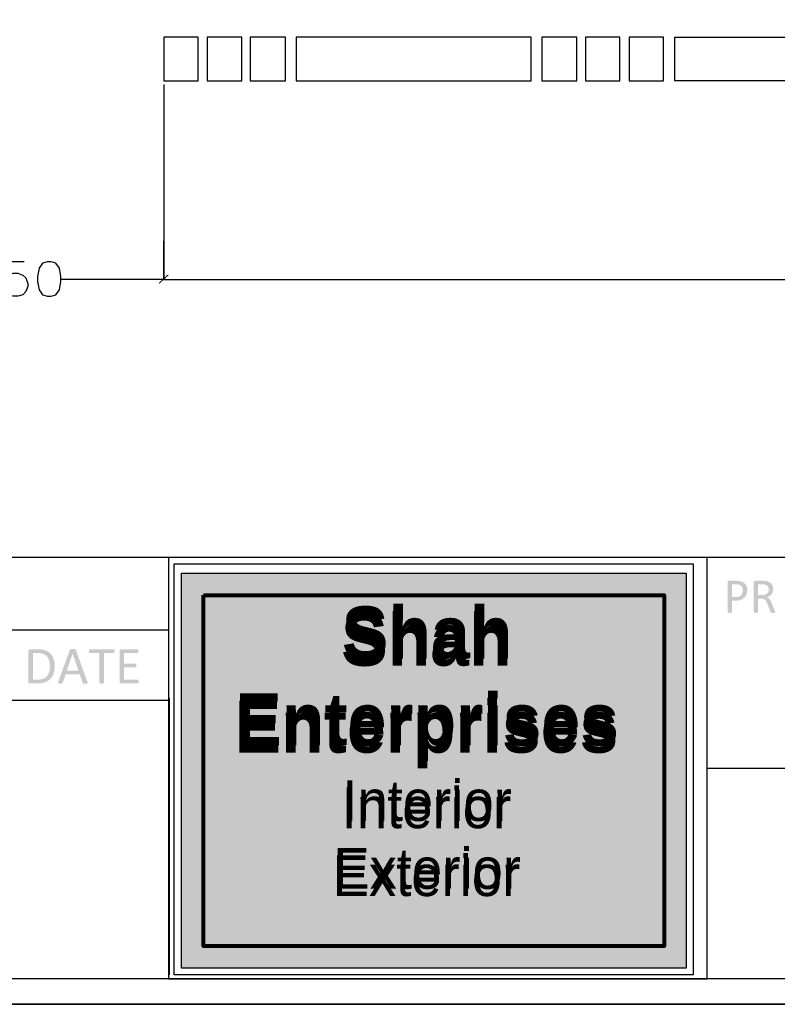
# Model space of a CAD drawing. Header units: millimetres. Extents: x 502444 to 745500, y -417645 to -375189.
# Tile 86 of 208: x 689065 to 693714, y -415327 to -409283. Entities that reach past the tile are written whole.
import ezdxf

# ---------------------------------------------------------------- set-up
doc = ezdxf.new("R2010")
doc.units = ezdxf.units.MM
doc.layers.add('0FM-WS-TEXT', color=7, linetype='Continuous', lineweight=25)
doc.layers.add('Text', color=7, linetype='Continuous', lineweight=25)
doc.layers.add('PDF_Geometry', color=7, linetype='Continuous')
doc.layers.add('PDF_Solid Fills', color=7, linetype='Continuous')
doc.styles.add('ARIAL', font='arial.ttf')

msp = doc.modelspace()

# ---------------------------------------------------------------- hatches: boundary and pattern name
at = {"layer": '0FM-WS-TEXT', "lineweight": 25, "true_color": 0xffffff}
h = msp.add_hatch(color=7, dxfattribs=at)
h.dxf.hatch_style = 1
h.paths.add_polyline_path([(693153.77603, -412680.54939), (690057.43196, -412680.54939), (690057.43196, -415105.2638), (693153.77603, -415105.2638)])
at = {"layer": 'PDF_Solid Fills', "lineweight": 25, "true_color": 0x989898, "transparency": 33554559}
msp.add_hatch(color=252, dxfattribs=at).paths.add_polyline_path([(689974.1245, -410846.66102), (689917.95588, -410898.50897), (689922.27654, -410902.82964), (689978.44516, -410850.98168)])
at = {"layer": 'PDF_Solid Fills', "lineweight": 25, "transparency": 33554559}
for points in [[(693461.5672, -412727.16733), (693419.53146, -412727.16733), (693416.94919, -412727.46268), (693412.39962, -412729.74696), (693410.10849, -412732.94263), (693409.21292, -412738.3962), (693409.21292, -412919.57712), (693409.81946, -412921.70159), (693411.94393, -412923.06709), (693416.04202, -412923.97743), (693416.88062, -412924.11561), (693422.26352, -412924.43312), (693423.62322, -412924.4173), (693428.63692, -412923.97743), (693432.58205, -412923.06709), (693434.70652, -412921.70159), (693435.31411, -412919.57712), (693435.31411, -412848.8653), (693457.62101, -412848.8653), (693458.41109, -412848.86318), (693464.18006, -412848.70971), (693469.68322, -412848.31414), (693474.92054, -412847.67701), (693479.89099, -412846.79779), (693484.59562, -412845.67648), (693489.03337, -412844.31257), (693494.00804, -412842.3785), (693498.78123, -412840.09686), (693503.23586, -412837.50879), (693507.37193, -412834.61481), (693511.18943, -412831.41492), (693513.93414, -412828.67126), (693435.31411, -412827.46926), (693435.31411, -412748.71473), (693459.44274, -412748.71473), (693517.86662, -412748.25957), (693516.05017, -412746.1794), (693512.38984, -412742.5887), (693508.34134, -412739.3366), (693503.90569, -412736.42363), (693502.06181, -412735.41677), (693497.18314, -412733.07079), (693492.38569, -412731.23166), (693487.6684, -412729.89886), (693483.72432, -412729.1188), (693478.47538, -412728.22323), (693473.85831, -412727.62249), (693472.05768, -412727.49538), (693466.89419, -412727.24961)], [(693517.86662, -412748.25957), (693459.44274, -412748.71473), (693462.77184, -412748.78013), (693467.94694, -412749.12823), (693473.25177, -412749.77697), (693477.28551, -412750.63878), (693482.13571, -412752.34922), (693486.9089, -412754.78486), (693487.69899, -412755.2817), (693491.51438, -412758.30911), (693494.94369, -412762.13927), (693497.98693, -412766.77217), (693498.00803, -412766.81173), (693499.92469, -412771.07332), (693501.29283, -412775.82541), (693502.11456, -412781.06854), (693502.38776, -412786.80218), (693502.37827, -412787.82433), (693502.00907, -412793.16503), (693501.1019, -412798.23622), (693499.65676, -412803.03895), (693497.61563, -412807.71615), (693494.90888, -412812.08692), (693491.61354, -412815.93712), (693491.51543, -412816.03733), (693487.72747, -412819.36591), (693483.40997, -412822.16495), (693478.56294, -412824.43446), (693474.83615, -412825.64015), (693470.03026, -412826.6565), (693464.69694, -412827.2662), (693458.83515, -412827.46926), (693435.31411, -412827.46926), (693513.93414, -412828.67126), (693517.24321, -412824.77412), (693520.19046, -412820.56896), (693522.77589, -412816.05526), (693524.99846, -412811.23302), (693525.42567, -412810.16235), (693527.02061, -412805.4862), (693528.26005, -412800.59961), (693529.14613, -412795.50258), (693529.67777, -412790.19563), (693529.85499, -412784.67771), (693529.67355, -412779.3734), (693529.1071, -412774.13291), (693528.15562, -412769.1229), (693526.82018, -412764.34444), (693525.74951, -412761.52272), (693523.528, -412756.76693), (693520.90037, -412752.34605)], [(693621.2081, -412727.16733), (693579.47721, -412727.16733), (693577.65971, -412727.32714), (693572.95191, -412729.44369), (693570.72407, -412732.34716), (693569.76521, -412737.78966), (693569.76521, -412919.57712), (693570.37175, -412921.70159), (693572.49622, -412923.06709), (693576.59325, -412923.97743), (693577.39916, -412924.11086), (693582.81581, -412924.43312), (693584.13015, -412924.41835), (693589.18921, -412923.97743), (693593.13435, -412923.06709), (693595.25881, -412921.70159), (693595.86535, -412919.57712), (693595.86535, -412835.96712), (693613.31678, -412835.96712), (693659.9042, -412833.53886), (693655.80927, -412830.66545), (693651.10254, -412828.22822), (693652.67532, -412827.66019), (693657.66686, -412825.62116), (693662.3525, -412823.33214), (693666.73329, -412820.79259), (693666.9622, -412820.64702), (693671.30607, -412817.56422), (693595.86535, -412814.87488), (693595.86535, -412748.71473), (693617.86951, -412748.71473), (693677.20373, -412745.37666), (693675.50542, -412743.60662), (693671.66577, -412740.23058), (693667.3757, -412737.22901), (693662.6352, -412734.60296), (693662.46537, -412734.52121), (693657.93691, -412732.56763), (693653.09198, -412730.89305), (693647.93061, -412729.49801), (693642.45277, -412728.38146), (693639.10573, -412728.01226), (693633.65111, -412727.47112), (693632.04457, -412727.38463), (693627.06041, -412727.22165)], [(693677.20373, -412745.37666), (693617.86951, -412748.71473), (693620.35157, -412748.72739), (693625.91062, -412748.8698), (693630.46441, -412749.17043), (693634.01187, -412749.62032), (693638.96227, -412750.68783), (693639.58569, -412750.87085), (693644.99601, -412752.88719), (693649.57933, -412755.42569), (693653.3346, -412758.4858), (693656.2618, -412762.06807), (693658.45062, -412766.15139), (693660.10145, -412770.86868), (693661.09196, -412776.03269), (693661.42107, -412781.64291), (693661.3082, -412784.7679), (693660.57086, -412789.96673), (693659.14576, -412794.84488), (693658.09724, -412797.15447), (693655.32088, -412801.50467), (693651.70907, -412805.31479), (693648.79136, -412807.64389), (693644.34939, -412810.2499), (693639.26607, -412812.29525), (693637.16798, -412812.94451), (693632.35259, -412814.01677), (693627.08361, -412814.66022), (693621.36, -412814.87488), (693595.86535, -412814.87488), (693671.30607, -412817.56422), (693675.22588, -412814.12278), (693678.7206, -412810.32268), (693678.8609, -412810.15654), (693681.88515, -412806.03525), (693684.4189, -412801.48779), (693686.46003, -412796.51365), (693687.04336, -412794.62283), (693688.15201, -412789.75154), (693688.81762, -412784.51421), (693689.04019, -412778.91191), (693688.95475, -412775.47363), (693688.46213, -412770.14347), (693687.52965, -412765.06806), (693686.15624, -412760.2474), (693685.50856, -412758.56544), (693683.25645, -412753.84288), (693680.48853, -412749.44627)], [(693659.9042, -412833.53886), (693613.31678, -412835.96712), (693618.96128, -412836.24983), (693624.09101, -412837.10952), (693628.64374, -412838.54676), (693631.37474, -412839.84791), (693635.80195, -412842.61531), (693639.72176, -412845.98186), (693642.03611, -412848.55992), (693645.14475, -412852.72921), (693647.91584, -412857.36263), (693647.99179, -412857.51559), (693650.17532, -412862.05671), (693652.32405, -412866.86155), (693654.44114, -412871.9301), (693672.4991, -412918.21162), (693674.01703, -412921.24642), (693676.29339, -412923.06709), (693680.39043, -412924.12932), (693681.29338, -412924.2269), (693686.76383, -412924.43312), (693689.16044, -412924.40939), (693694.04756, -412924.12932), (693698.2965, -412923.21899), (693700.26906, -412921.70159), (693700.72476, -412919.57712), (693700.11717, -412916.08715), (693699.51168, -412914.20583), (693697.38616, -412908.50015), (693679.78283, -412865.25343), (693678.06554, -412861.16748), (693675.88939, -412856.3389), (693673.71323, -412851.9001), (693672.83771, -412850.23396), (693670.14468, -412845.58102), (693667.33983, -412841.42966), (693667.10882, -412841.13114), (693663.61305, -412837.05098)], [(689175.55923, -413147.10549), (689127.92013, -413147.10549), (689125.97287, -413147.2769), (689120.92859, -413149.5443), (689118.54252, -413152.65558), (689117.51509, -413158.48626), (689117.51509, -413346.10493), (689118.1902, -413350.97807), (689120.92859, -413354.88444), (689122.74082, -413356.1107), (689127.92013, -413357.48543), (689172.46853, -413357.48543), (689175.05713, -413357.46987), (689181.28707, -413357.29925), (689187.30604, -413356.93928), (689193.11193, -413356.39103), (689198.70685, -413355.65448), (689204.0908, -413354.72885), (689209.26167, -413353.61414), (689214.22157, -413352.31166), (689218.9705, -413350.82011), (689224.33336, -413348.81273), (689229.55697, -413346.48784), (689234.53375, -413343.88289), (689239.26581, -413340.99735), (689243.74892, -413337.83174), (689247.98519, -413334.38608), (689145.47915, -413334.07411), (689145.47915, -413170.35489), (689173.93266, -413170.35489), (689246.25946, -413167.90342), (689241.87761, -413164.61968), (689237.23417, -413161.59701), (689232.32912, -413158.83542), (689227.16246, -413156.33542), (689221.73421, -413154.0965), (689220.057, -413153.49419), (689215.33971, -413151.99683), (689210.37981, -413150.69936), (689205.18151, -413149.60126), (689199.73849, -413148.70306), (689194.05707, -413148.00422), (689188.13093, -413147.50475), (689181.96639, -413147.20517)], [(689390.17677, -413146.13028), (689387.47636, -413146.14399), (689382.20844, -413146.29273), (689377.00592, -413147.26794), (689373.91733, -413149.05643), (689372.1283, -413151.98311), (689301.56521, -413347.40529), (689300.26353, -413353.09568), (689301.40276, -413356.51023), (689305.6306, -413357.9733), (689307.30781, -413358.19746), (689313.27193, -413358.46117), (689315.42593, -413358.44113), (689320.75081, -413358.13628), (689325.14109, -413356.99783), (689327.41746, -413355.20933), (689328.71703, -413352.77079), (689345.95116, -413302.2079), (689433.4256, -413302.2079), (689352.9427, -413279.93449), (689389.19998, -413175.06955), (689389.36243, -413175.06955), (689409.36237, -413152.14556), (689407.57335, -413149.05643), (689404.3223, -413147.26794), (689398.79278, -413146.29273), (689396.21684, -413146.1999)], [(689641.37649, -413147.10549), (689495.04568, -413147.10549), (689492.76931, -413147.75581), (689490.9824, -413149.86972), (689490.00561, -413153.60864), (689489.51827, -413159.13657), (689490.00561, -413164.50154), (689490.9824, -413168.07853), (689492.76931, -413170.19192), (689495.04568, -413170.84224), (689554.22906, -413170.84224), (689554.22906, -413353.25813), (689554.87884, -413355.53475), (689557.15521, -413356.99783), (689561.54549, -413357.9733), (689562.35561, -413358.10252), (689568.21003, -413358.46117), (689569.50116, -413358.44825), (689575.03912, -413357.9733), (689579.26696, -413356.99783), (689581.54332, -413355.53475), (689582.19311, -413353.25813), (689582.19311, -413170.84224), (689641.37649, -413170.84224), (689643.8153, -413170.19192), (689645.60221, -413168.07853), (689646.579, -413164.50154), (689646.9039, -413159.13657), (689646.579, -413153.60864), (689645.60221, -413149.86972), (689643.8153, -413147.75581)], [(689787.54485, -413147.10549), (689687.71391, -413147.10549), (689685.72657, -413147.28429), (689680.72237, -413149.5443), (689678.31942, -413152.69145), (689677.30888, -413158.48626), (689677.30888, -413346.10493), (689677.99875, -413351.0171), (689680.72237, -413354.88444), (689682.57257, -413356.1318), (689687.71391, -413357.48543), (689788.68198, -413357.48543), (689791.12079, -413356.83539), (689792.90982, -413354.72173), (689794.04905, -413350.98255), (689794.37395, -413345.94248), (689794.04905, -413340.41454), (689792.90982, -413336.83781), (689791.12079, -413334.88661), (689788.68198, -413334.23656), (689705.27293, -413334.23656), (689705.27293, -413258.96145), (689775.83813, -413258.96145), (689778.27695, -413258.31114), (689780.06597, -413256.52238), (689781.04065, -413253.10862), (689781.36555, -413248.06855), (689781.04065, -413242.70332), (689780.06597, -413239.12659), (689778.27695, -413237.01294), (689775.83813, -413236.36262), (689705.27293, -413236.36262), (689705.27293, -413170.35489), (689787.54485, -413170.35489), (689789.98367, -413169.70458), (689791.61024, -413167.59066), (689792.74737, -413164.0142), (689793.07226, -413158.97413), (689792.74737, -413153.44619), (689791.61024, -413149.86972), (689789.98367, -413147.75581)], [(689246.25946, -413167.90342), (689173.93266, -413170.35489), (689177.19425, -413170.38918), (689183.52968, -413170.67241), (689189.48747, -413171.2415), (689195.06762, -413172.0954), (689200.27013, -413173.23516), (689205.09291, -413174.65974), (689209.54015, -413176.37017), (689210.20682, -413176.66501), (689215.37769, -413179.23673), (689220.1878, -413182.16815), (689224.63926, -413185.45823), (689228.73208, -413189.10748), (689232.46414, -413193.11591), (689232.95359, -413193.71137), (689236.20463, -413198.07423), (689239.09703, -413202.73244), (689241.63289, -413207.68601), (689243.81221, -413212.93521), (689245.63499, -413218.47844), (689246.65186, -413222.32258), (689247.80798, -413227.65036), (689248.70671, -413233.11685), (689249.34806, -413238.72126), (689249.73413, -413244.46386), (689249.86282, -413250.34465), (689249.81641, -413254.58409), (689249.57801, -413260.71382), (689249.13286, -413266.58063), (689248.48519, -413272.18346), (689247.63076, -413277.52337), (689246.57169, -413282.59983), (689245.31009, -413287.41311), (689244.67718, -413289.44317), (689242.64343, -413295.02306), (689240.29112, -413300.22689), (689237.62235, -413305.05599), (689234.63291, -413309.51009), (689231.32701, -413313.58841), (689231.21941, -413313.70813), (689227.3439, -413317.62189), (689223.10762, -413321.11106), (689218.51059, -413324.17619), (689213.55491, -413326.81754), (689208.23847, -413329.03404), (689207.54438, -413329.28272), (689202.83342, -413330.74659), (689197.78913, -413331.94437), (689192.40729, -413332.8758), (689186.69211, -413333.54167), (689180.64361, -413333.94093), (689174.25755, -413334.07411), (689145.47915, -413334.07411), (689247.98519, -413334.38608), (689251.97463, -413330.65982), (689252.4261, -413330.20492), (689256.01681, -413326.2851), (689259.35436, -413322.08337), (689262.44507, -413317.59921), (689265.28261, -413312.83366), (689267.87121, -413307.78542), (689270.21086, -413302.45553), (689272.29947, -413296.84294), (689273.2636, -413293.89648), (689274.6771, -413288.9698), (689275.90072, -413283.85405), (689276.93659, -413278.55), (689277.78468, -413273.05793), (689278.44291, -413267.37757), (689278.91337, -413261.50891), (689279.19607, -413255.4517), (689279.29101, -413249.2062), (689279.23405, -413244.86049), (689278.97033, -413238.90455), (689278.4851, -413233.1121), (689277.78258, -413227.48422), (689276.86275, -413222.01984), (689275.7214, -413216.71922), (689274.36486, -413211.58289), (689272.78681, -413206.61007), (689271.21087, -413202.43445), (689268.90707, -413197.16073), (689266.33957, -413192.12857), (689263.50835, -413187.3385), (689260.41553, -413182.79051), (689257.059, -413178.48357), (689253.43876, -413174.41923), (689250.38181, -413171.44825)], [(689409.36237, -413152.14556), (689389.36243, -413175.06955), (689426.10916, -413279.93449), (689352.9427, -413279.93449), (689433.4256, -413302.2079), (689451.47196, -413353.4211), (689452.93609, -413355.86018), (689455.21245, -413357.32299), (689459.76518, -413358.13628), (689461.66391, -413358.29872), (689467.73141, -413358.46117), (689470.64701, -413358.43058), (689475.86008, -413358.13628), (689480.08791, -413356.67294), (689481.3896, -413353.25813), (689479.92547, -413347.56827)]]:
    msp.add_hatch(color=256, dxfattribs=at).paths.add_polyline_path(points)

# ---------------------------------------------------------------- linework, layer by layer
at = {"layer": '0FM-WS-TEXT', "color": 251, "lineweight": 25, "true_color": 0x636466}
msp.add_lwpolyline([(690057.43196, -412680.54939), (693153.77603, -412680.54939), (693153.77603, -415105.2638), (690057.43196, -415105.2638)], close=True, dxfattribs=at)
at = {"layer": '0FM-WS-TEXT', "color": 18, "lineweight": 80, "true_color": 0x000000}
msp.add_lwpolyline([(690192.03574, -412815.15317), (693019.17224, -412815.15317), (693019.17224, -414970.66002), (690192.03574, -414970.66002)], close=True, dxfattribs=at)
at = {"layer": 'PDF_Geometry', "lineweight": 25}
for points in [[(706470.41559, -415327.18848), (706470.41559, -395300.91577), (678221.92131, -395300.91577), (678221.92131, -415327.18848)], [(706470.41559, -415327.18848), (678221.92131, -415327.18848), (678221.92131, -395300.91577), (706470.41559, -395300.91577)], [(678381.78584, -395456.45964), (706310.55106, -395456.45964), (706310.55106, -415171.64462), (678381.78584, -415171.64462)], [(689978.44516, -415171.64462), (693283.7523, -415171.64462), (693283.7523, -412583.56752), (689978.44516, -412583.56752)], [(690013.01046, -415145.72064), (690013.01046, -412622.45349), (693197.33905, -412622.45349), (693197.33905, -415145.72064)]]:
    msp.add_lwpolyline(points, close=True, dxfattribs=at)
at = {"layer": 'PDF_Geometry', "color": 253, "lineweight": 25, "true_color": 0xb5af97}
for points in [[(689948.20052, -409658.47871), (690159.913, -409658.47871), (690159.913, -409390.59761), (689948.20052, -409390.59761)], [(690216.08162, -409658.47871), (690427.7941, -409658.47871), (690427.7941, -409390.59761), (690216.08162, -409390.59761)], [(690479.64206, -409658.47871), (690695.67521, -409658.47871), (690695.67521, -409390.59761), (690479.64206, -409390.59761)], [(692203.58657, -409390.59761), (690760.48515, -409390.59761), (690760.48515, -409658.47871), (692203.58657, -409658.47871)], [(692268.39651, -409658.47871), (692484.42966, -409658.47871), (692484.42966, -409390.59761), (692268.39651, -409390.59761)], [(692536.27762, -409658.47871), (692747.9901, -409658.47871), (692747.9901, -409390.59761), (692536.27762, -409390.59761)], [(692804.15872, -409658.47871), (693015.8712, -409658.47871), (693015.8712, -409390.59761), (692804.15872, -409390.59761)], [(693085.00181, -409390.59761), (694523.78257, -409390.59761), (694523.78257, -409658.47871), (693085.00181, -409658.47871)]]:
    msp.add_lwpolyline(points, close=True, dxfattribs=at)
at = {"layer": 'PDF_Geometry', "color": 252, "lineweight": 25, "true_color": 0x989898}
for points in [[(689948.20052, -409680.08203), (689948.20052, -410876.90566), (689948.20052, -410639.2692)], [(689092.70926, -410768.88909), (688993.33401, -410768.88909), (688980.37202, -410859.62301), (688993.33401, -410850.98168), (689023.57865, -410838.01969), (689053.82329, -410838.01969), (689084.06793, -410850.98168), (689101.35058, -410868.26433), (689114.31257, -410902.82964), (689114.31257, -410920.11229), (689101.35058, -410950.35693), (689084.06793, -410971.96024), (689053.82329, -410980.60157), (689023.57865, -410980.60157), (688993.33401, -410971.96024), (688980.37202, -410963.31892), (688971.73069, -410941.7156)], [(689956.84184, -410876.90566), (689317.38373, -410876.90566)], [(689939.55919, -410876.90566), (696455.1189, -410876.90566)]]:
    msp.add_lwpolyline(points, dxfattribs=at)
msp.add_lwpolyline([(689235.29113, -410768.88909), (689205.04649, -410777.53041), (689183.44318, -410807.77505), (689174.80185, -410859.62301), (689174.80185, -410889.86765), (689183.44318, -410941.7156), (689205.04649, -410971.96024), (689235.29113, -410980.60157), (689256.89445, -410980.60157), (689287.13909, -410971.96024), (689308.7424, -410941.7156), (689317.38373, -410889.86765), (689317.38373, -410859.62301), (689308.7424, -410807.77505), (689287.13909, -410777.53041), (689256.89445, -410768.88909)], close=True, dxfattribs=at)
at = {"layer": 'PDF_Geometry', "lineweight": 25}
for points in [[(706310.55106, -412583.56752), (678381.78584, -412583.56752)], [(683549.29871, -413028.5958), (689978.44516, -413028.5958)], [(689978.44516, -413447.70011), (689978.44516, -415145.72064)], [(689982.76582, -413447.70011), (689982.76582, -415145.72064)], [(683549.29871, -413460.6621), (689978.44516, -413460.6621)], [(698766.67357, -413879.7664), (693283.7523, -413879.7664)]]:
    msp.add_lwpolyline(points, dxfattribs=at)

# ---------------------------------------------------------------- texts
at = {"layer": 'Text', "char_height": 300, "width": 1622.4377052, "attachment_point": 1, "style": 'ARIAL'}
for s, insert in [('\\pxqc;{\\fCalifornian FB|b1|i0|c0|p18;\\H1.06667x;\\C256;\\c0;Shah\\PEnterprises\\fCalibri|b0|i0|c0|p34;\\H0.9375x;\\P\\fCascadia Code|b0|i0|c0|p49;\\H0.83333x;Interior\\PExterior}', (690749.35929, -412928.98427)), ('\\pxqc;{\\fCalifornian FB|b1|i0|c0|p18;\\H1.06667x;Shah\\PEnterprises\\fCalibri|b0|i0|c0|p34;\\H0.9375x;\\P\\fCascadia Code|b0|i0|c0|p49;\\H0.83333x;Interior\\PExterior}', (690753.88713, -412884.49198, 2803.51127))]:
    msp.add_mtext(s, dxfattribs=dict(at, insert=insert))

doc.saveas('drawing.dxf')
